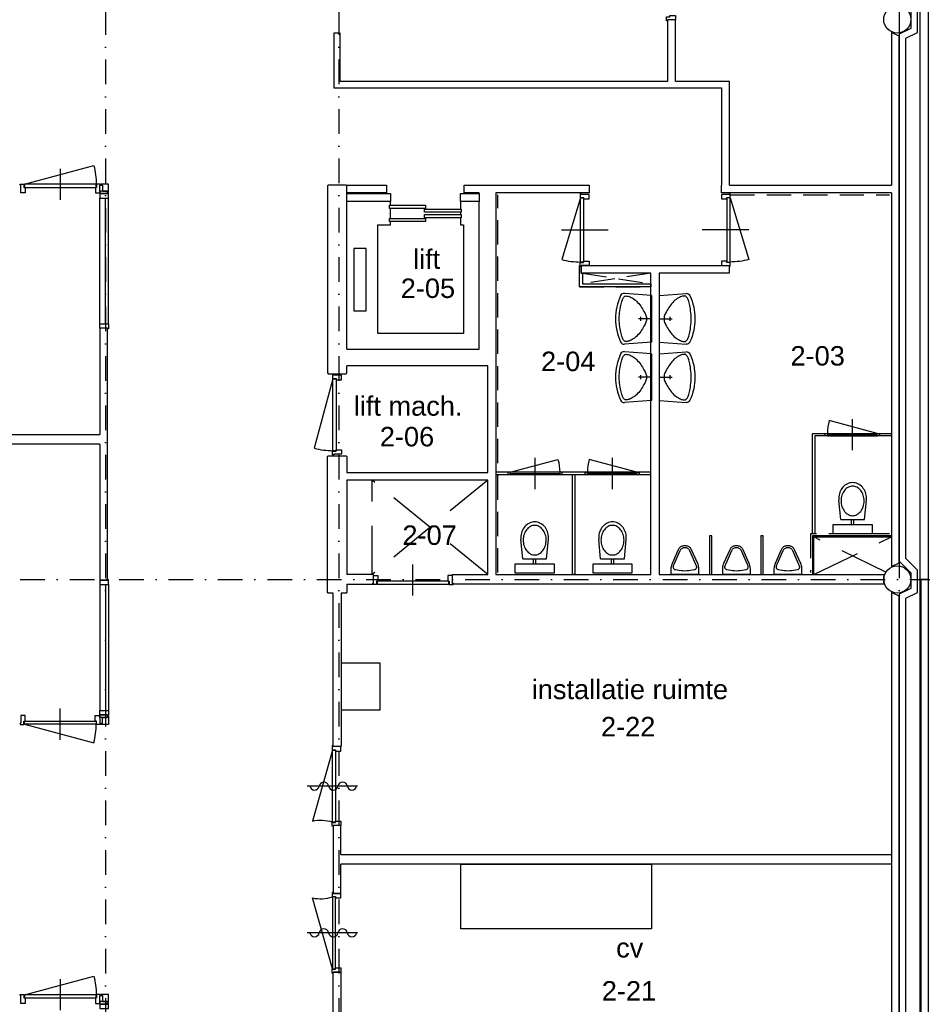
# Model space of a CAD drawing. Header units: millimetres. Extents: x 1137596 to 6076935, y -417599 to 265181.
# Tile 42 of 47: x 1452129 to 1463729, y -318934 to -306275. Entities that reach past the tile are written whole.
import ezdxf
from ezdxf.enums import TextEntityAlignment as Align

# ---------------------------------------------------------------- set-up
doc = ezdxf.new("R2010")
doc.units = ezdxf.units.MM
doc.header["$LTSCALE"] = 50
for name, pattern in [('DASHDOT2', [12.7, 6.35, -3.175, 0, -3.175]), ('DASHED', [18.75, 12.5, -6.25]), ('HIDDEN', [9.375, 6.25, -3.125])]:
    doc.linetypes.add(name, pattern=pattern)
doc.layers.get('0').update_dxf_attribs({"linetype": 'CONTINUOUS'})
for name, color, linetype in [('00---0--FM-BRU3DEF', 4, 'CONTINUOUS'), ('AI$1A---_INFO', 1, 'CONTINUOUS'), ('AL21----_BUITENWAND', 3, 'CONTINUOUS'), ('AL21K---_ISOLATIE', 1, 'CONTINUOUS'), ('AL22----_BINNENWAND', 3, 'CONTINUOUS'), ('AL28----_KONSTRUKTIES', 4, 'CONTINUOUS'), ('AL32----_BINNENKOZIJN', 7, 'CONTINUOUS'), ('AL32----_BINNENKOZIJN_1', 1, 'CONTINUOUS'), ('AL66----_TRANSPORTINST', 1, 'CONTINUOUS'), ('AL74----_INRSANITAIR', 7, 'CONTINUOUS'), ('AL83----_INVKEUKEN', 7, 'CONTINUOUS'), ('Stramien-Alg-Az', 9, 'DASHDOT2'), ('Txt25', 2, 'CONTINUOUS')]:
    doc.layers.add(name, color=color, linetype=linetype)
doc.styles.add('BOS3', font='arial.ttf')

# ---------------------------------------------------------------- blocks, each defined once
blk = doc.blocks.new('stramienen')
at = {"layer": 'Stramien-Alg-Az'}
for points in [[(717425.4193, -557711.0234), (717425.4193, -629125.5137)], [(720425.4195, -557711.0234), (720425.4195, -629125.5137)], [(727625.4193, -557711.0234), (727625.4193, -629125.5137)], [(703629.6064, -584717.1403), (776404.4348, -584717.1403)]]:
    blk.add_lwpolyline(points, dxfattribs=at)
blk = doc.blocks.new('h651-06-')
at = {"color": 0, "linetype": 'ByBlock'}
blk.add_line((-324, 0), (324, 0), dxfattribs=at)
for centre, start, end in [((-252, -10), 9.4623, 170.5377), ((-132, 10), 189.4623, 350.5377), ((-12, -10), 9.4623, 170.5377), ((108, 10), 189.4623, 350.5377), ((228, -10), 9.4623, 170.5377)]:
    blk.add_arc(centre, 60.8, start, end, dxfattribs=at)
blk = doc.blocks.new('H741-02-')
at = {"layer": 'AL74----_INRSANITAIR', "color": 0, "linetype": 'ByBlock'}
for p, q in [((0, 0), (-22, -280)), ((0, 0), (486, 0)), ((243, 0), (243, -135)), ((486, 0), (508, -280)), ((223, -112), (263, -112))]:
    blk.add_line(p, q, dxfattribs=at)
blk.add_lwpolyline([(477, -241), (480, -249), (481, -256), (481, -262), (481, -268), (479, -273), (477, -278), (474, -282), (470, -286), (465, -290), (459, -294), (451, -298), (443, -301), (434, -305), (423, -309), (410, -312), (396, -316), (381, -319), (364, -322), (346, -325), (326, -328), (306, -331), (286, -332), (264, -334), (243, -334), (222, -334), (201, -332), (180, -331), (160, -328), (141, -325), (122, -322), (105, -319), (90, -316), (76, -312), (64, -309), (53, -305), (43, -301), (35, -298), (28, -294), (22, -290), (17, -286), (13, -282), (9, -278), (7, -273), (6, -268), (5, -262), (6, -256), (7, -249), (9, -241), (12, -232), (15, -222), (20, -211), (26, -200), (33, -189), (41, -177), (50, -165), (60, -154), (72, -143), (84, -132), (98, -121), (112, -111), (126, -102), (139, -93), (153, -85), (166, -77), (177, -71), (188, -66), (199, -61), (208, -57), (217, -54), (226, -52), (235, -51), (243, -51), (252, -51), (260, -52), (269, -54), (278, -57), (288, -61), (298, -66), (309, -71), (321, -77), (333, -85), (347, -93), (361, -102), (375, -111), (388, -121), (402, -132), (414, -143), (426, -154), (436, -165), (446, -177), (453, -189), (460, -200), (466, -211), (471, -222), (475, -232)], close=True, dxfattribs=at)
for centre, radius, start, end in [((18, -283), 40.5, 175.4569, 245.3554), ((468, -283), 40.5, 294.6446, 4.5431), ((243, 207), 580, 245.3554, 294.6446)]:
    blk.add_arc(centre, radius, start, end, dxfattribs=at)
blk = doc.blocks.new('H741-11-')
at = {"layer": 'AL74----_INRSANITAIR', "color": 0, "linetype": 'ByBlock'}
for p, q in [((-250, 0), (250, 0)), ((-250, -120), (-250, 0)), ((250, 0), (250, -120)), ((250, -120), (-250, -120)), ((-16, -120), (-16, -182)), ((14, -120), (14, -182)), ((-153, -182), (-177, -433)), ((153, -182), (-153, -182)), ((152, -182), (176, -433))]:
    blk.add_line(p, q, dxfattribs=at)
blk.add_lwpolyline([(-1, -613, 0.122736), (54, -599, 0.105452), (104, -557, 0.087667), (136, -497, 0.078226), (148, -422, 0.078226), (136, -348, 0.087667), (104, -288, 0.105452), (54, -246, 0.122736), (-1, -232, 0.122736), (-55, -246, 0.105452), (-105, -288, 0.087667), (-137, -348, 0.078226), (-149, -422, 0.078226), (-137, -497, 0.087667), (-105, -557, 0.105452), (-55, -599, 0.122736)], format="xyb", close=True, dxfattribs=at)
for points in [[(-178, -455, 0.087345), (-164, -533, 0.093155), (-126, -598, 0.102751), (-67, -642, 0.110746), (-1, -657, 0.110746), (66, -642, 0.102751), (125, -598, 0.093155), (163, -533, 0.087345), (177, -455, 0.023662), (176, -433, 0.093155)], [(-177, -433, 0.023662), (-178, -455, 0.087345)]]:
    blk.add_lwpolyline(points, format="xyb", dxfattribs=at)

msp = doc.modelspace()

# ---------------------------------------------------------------- linework, layer by layer
at = {"layer": '00---0--FM-BRU3DEF', "color": 3}
msp.add_lwpolyline([(1463803.0297, -313471.579), (1463709.019, -313471.579), (1463709.1521, -342271.5794)], dxfattribs=at)
at = {"layer": 'AI$1A---_INFO', "linetype": 'DASHED'}
for points in [[(1458147.0219, -313409.0795), (1456658.0212, -312196.5799)], [(1458147.0219, -312196.5799), (1456658.0212, -313409.0795)], [(1456658.0212, -313409.0795), (1456658.0212, -312196.5799)], [(1462333.0239, -313409.0795), (1463333.0219, -312924.0804)], [(1463259.1147, -313378.7777), (1462333.0239, -312924.0804)]]:
    msp.add_lwpolyline(points, dxfattribs=at)
at = {"layer": 'AI$1A---_INFO'}
msp.add_lwpolyline([(1460246.7769, -317963.9435), (1457796.7769, -317963.9435), (1457796.7769, -317134.0795), (1460246.7769, -317134.0795)], close=True, dxfattribs=at)
at = {"layer": 'AL21----_BUITENWAND'}
for points in [[(1463702.9997, -304176.5807), (1462596.9975, -304176.5826), (1462596.9975, -304076.5814), (1463703.001, -304076.5814), (1463703.001, -303966.5809), (1463803.0014, -303966.5848), (1463803.0131, -320671.5765), (1463703.0131, -320671.5763), (1463703.0131, -304176.5807)], [(1463333.0008, -308501.5799), (1463333.0131, -313303.5785), (1463433.0121, -313256.5775), (1463432.9966, -306486.585), (1463332.9955, -306439.586), (1463333.0006, -308401.5788)]]:
    msp.add_lwpolyline(points, dxfattribs=at)
msp.add_lwpolyline([(1463433.0122, -313686.5805), (1463333.0131, -313639.5795), (1463333.0131, -320503.5775), (1463433.0141, -320456.5755)], close=True, dxfattribs=at)
at = {"layer": 'AL21K---_ISOLATIE'}
for points in [[(1463582.9946, -306156.136), (1463582.9965, -306387.0351), (1463432.9965, -306462.0359), (1463433.0226, -313236.2233), (1463583.0229, -313386.223), (1463583.0121, -313587.0306), (1463433.0121, -313662.0296), (1463433.0131, -320481.1263)], [(1463518.0131, -320428.5917), (1463518.8712, -313714.1343), (1463668.0121, -313639.5629), (1463668.0229, -313351.0155), (1463518.0302, -313201.0233), (1463517.9975, -306514.5681), (1463667.9965, -306439.5674), (1463667.9955, -306103.6019)]]:
    msp.add_lwpolyline(points, dxfattribs=at)
at = {"layer": 'AL22----_BINNENWAND'}
for points in [[(1460452.9907, -306288.5952), (1460452.9907, -307071.5788)], [(1460555.7447, -307071.5788), (1460555.7447, -306278.5958)], [(1456248.0226, -307071.5788), (1456248.0226, -306446.5799), (1456168.0226, -306446.5799), (1456168.0226, -307071.5788)], [(1456168.0226, -307071.5788), (1456168.0226, -307151.5788), (1460452.9907, -307151.5788)], [(1460452.9907, -307071.5788), (1456248.0226, -307071.5788)], [(1461249.7769, -308401.5788), (1461249.7769, -307071.5788), (1460555.7447, -307071.5788)], [(1460452.9907, -307151.5788), (1461147.0229, -307151.5788)], [(1461147.0229, -307151.5788), (1461147.0229, -308401.5788)], [(1456333.0229, -310511.579), (1456333.0214, -308411.58), (1456323.0219, -308401.5788), (1456093.0217, -308401.5788), (1456083.0224, -308411.58), (1456083.0224, -310817.0799), (1456093.0236, -310827.0795)], [(1456333.0214, -310511.579), (1458033.0214, -310511.579), (1458033.0214, -308611.5804), (1457793.0219, -308611.5804), (1457793.0219, -308511.5793), (1458033.0214, -308511.5793), (1458033.0214, -308501.5799), (1457843.0224, -308501.5799), (1457843.0224, -308401.5788), (1459447.0209, -308401.5788), (1459447.0209, -308501.5799), (1458247.0229, -308501.5799), (1458247.0229, -313409.0795), (1460240.0229, -313409.0795)], [(1456333.0214, -310511.579), (1458033.0214, -310511.579), (1458033.0214, -308611.5804), (1457793.0219, -308611.5804), (1457793.0219, -308511.5793), (1458033.0214, -308511.5793), (1458033.0214, -308501.5799), (1457843.0224, -308501.5799), (1457843.0224, -308401.5788), (1459447.0209, -308401.5788), (1459447.0209, -308501.5799), (1458247.0229, -308501.5799), (1458247.0229, -313409.0795)], [(1463333.0239, -308501.5799), (1461147.0229, -308501.5799), (1461147.0229, -308401.5788)], [(1461249.7769, -308401.5788), (1463333.0239, -308401.5788)], [(1460240.0229, -309535.5795), (1459347.0219, -309535.5795), (1459347.0219, -309435.5802), (1461247.0243, -309435.5802), (1461247.0243, -309535.5795), (1460347.0234, -309535.5795)], [(1460240.0229, -313409.0795), (1460240.0229, -309535.5795)], [(1460347.0234, -309535.5795), (1460347.0234, -313409.0795)], [(1453157.9869, -311734.0795), (1453157.9869, -313481.5858), (1453257.7938, -313481.5858), (1453257.7938, -310241.569), (1453157.9869, -310241.569), (1453157.9869, -311609.0799)], [(1456093.0236, -310827.0795), (1456323.0219, -310827.0795), (1456333.0231, -310817.0782), (1456333.0231, -310725.5802)], [(1456333.0214, -312096.579), (1458147.0219, -312096.579), (1458147.0219, -310725.5802), (1456333.0223, -310725.5802)], [(1456333.0214, -312096.579), (1458147.0219, -312096.579), (1458147.0219, -310725.5802), (1456333.0223, -310725.5802)], [(1453158.0218, -311734.0795), (1446083.0297, -311734.0795), (1446083.0297, -311609.0799), (1453158.0218, -311609.0799)], [(1456158.0212, -313646.579), (1456093.0217, -313646.579), (1456083.0224, -313636.5799), (1456083.0224, -311891.079), (1456093.0217, -311881.0795), (1456323.0219, -311881.0795), (1456333.0214, -311891.079), (1456333.0214, -312096.579)], [(1456333.0214, -312196.5799), (1456333.0214, -313409.0795)], [(1457690.0226, -313534.079), (1457690.0226, -313409.0795), (1458147.0219, -313409.0795), (1458147.0219, -312196.5799), (1456333.0214, -312196.5799)], [(1456333.0214, -313534.079), (1456676.0219, -313534.079), (1456676.0219, -313409.0795), (1456333.0214, -313409.0795)], [(1456333.0214, -313534.079), (1456333.0214, -313636.5799), (1456323.0219, -313646.579), (1456259.7377, -313646.579)], [(1456259.7377, -313646.579), (1456259.7377, -315621.5785), (1456158.0212, -315621.5785), (1456158.0212, -313646.579)], [(1456258.0187, -317009.0834), (1456258.0187, -316635.4262), (1456158.0195, -316635.4262), (1456158.0195, -317507.7308), (1456258.0187, -317507.7308), (1456258.0187, -317134.0795)], [(1456258.0187, -317009.0834), (1463333.0356, -317009.0834), (1463333.0356, -317134.0795), (1456258.0187, -317134.0795)]]:
    msp.add_lwpolyline(points, dxfattribs=at)
for points in [[(1456843.0224, -308401.5788), (1456843.0224, -308501.5799), (1456333.0214, -308501.5799), (1456333.0214, -308401.5788)], [(1456893.0212, -308511.5793), (1456893.0212, -308611.5804), (1456333.0214, -308611.5804), (1456333.0214, -308511.5793)], [(1457793.02, -308611.5804), (1457793.02, -308511.5793), (1458033.0195, -308511.5793), (1458033.0195, -308611.5804)], [(1459362.0229, -309535.5795), (1459362.0229, -309670.5802), (1460240.0229, -309670.5802), (1460240.0229, -309710.5795), (1459322.0214, -309710.5795), (1459322.0214, -309435.5802), (1459333.0229, -309435.5802), (1459333.0229, -309445.5796), (1459347.0219, -309445.5796), (1459347.0219, -309535.5795)], [(1462348.0229, -312884.079), (1462318.0229, -312884.079), (1462318.0229, -311594.0792), (1463333.0239, -311594.0792), (1463333.0239, -311624.079), (1462348.0229, -311624.079)], [(1460240.0229, -312094.079), (1458247.0229, -312094.079), (1458247.0229, -312124.079), (1460240.0229, -312124.079)], [(1459262.0214, -312124.079), (1459262.0214, -313409.0795), (1459232.0219, -313409.0795), (1459232.0219, -312124.079)], [(1463333.0219, -312924.0804), (1463333.0219, -312909.0795), (1462318.0229, -312909.0795), (1462318.0229, -313409.0795), (1462333.0239, -313409.0795), (1462333.0239, -312924.0804)]]:
    msp.add_lwpolyline(points, close=True, dxfattribs=at)
at = {"layer": 'AL22----_BINNENWAND', "linetype": 'HIDDEN'}
for points in [[(1458272.0214, -313384.079), (1458272.0214, -308526.5802)], [(1461261.0234, -308526.5802), (1463308.0219, -308526.5802)], [(1459362.0229, -309535.5795), (1460240.0229, -309670.5802)], [(1460240.0229, -309535.5795), (1459362.0229, -309670.5802)], [(1459322.0214, -309710.5795), (1460222.0224, -309710.5795)], [(1463308.0219, -312884.079), (1462293.0248, -312884.079)], [(1462293.0248, -312884.079), (1462293.0248, -313384.079)]]:
    msp.add_lwpolyline(points, dxfattribs=at)
at = {"layer": 'AL22----_BINNENWAND'}
msp.add_lwpolyline([(1460347.0234, -313409.0795), (1463244.5649, -313409.0795), (1463244.5649, -313409.2445, 0.1842065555), (1463244.5649, -313533.9135), (1463244.5649, -313534.079), (1457690.0226, -313534.079), (1457690.0226, -313409.0795), (1458147.0219, -313409.0795), (1458147.0219, -312196.5799), (1456333.0214, -312196.5799)], format="xyb", dxfattribs=at)
msp.add_lwpolyline([(1456158.0291, -320503.8763), (1456158.0175, -320503.8763), (1456158.0175, -318521.5785), (1456258.0212, -318521.5785), (1456258.0212, -320503.8763), (1456258.0162, -320503.8763, 0.1458782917)], format="xyb", close=True, dxfattribs=at)
at = {"layer": 'AL28----_KONSTRUKTIES'}
for centre in [(1463408.0209, -306271.5799), (1463408.0209, -313471.579)]:
    msp.add_circle(centre, 175, dxfattribs=at)
at = {"layer": 'AL32----_BINNENKOZIJN'}
for points in [[(1460455.7437, -306288.5952), (1460441.7447, -306288.5952), (1460441.7447, -306238.5946), (1460484.7437, -306238.5946), (1460484.7437, -306221.5957), (1460555.7447, -306221.5957), (1460555.7447, -306278.5958), (1460455.7437, -306278.5958)], [(1452200.9983, -308501.5758), (1452143.9982, -308501.5758), (1452143.9982, -308401.5758), (1452133.9989, -308401.5758), (1452133.9989, -308387.5758), (1452183.9986, -308387.5758), (1452183.9986, -308430.5758), (1452200.9983, -308430.5758)], [(1453112.9982, -308430.5758), (1453112.9982, -308390.5758), (1452188.9982, -308390.5758), (1452188.9982, -308430.5758)], [(1453100.9981, -308501.5758), (1453157.9982, -308501.5758), (1453157.9982, -308401.5758), (1453167.9975, -308401.5758), (1453167.9975, -308387.5758), (1453117.9978, -308387.5758), (1453117.9978, -308430.5758), (1453100.9981, -308430.5758)], [(1453257.9852, -308511.5719), (1453257.9852, -308477.5738), (1453157.9859, -308477.5738), (1453157.9859, -308511.5719)], [(1453191.9847, -308401.5738), (1453191.9847, -308477.5738), (1453157.9982, -308477.5738), (1453157.9982, -308401.5738)], [(1453177.9846, -308387.5738), (1453177.9846, -308401.5738), (1453191.9847, -308401.5738), (1453191.9857, -308477.5738), (1453257.9852, -308477.5738), (1453257.9861, -308491.5738), (1453271.9862, -308491.5738), (1453271.9852, -308387.5738)], [(1453157.985, -308511.5719), (1453157.985, -308568.5719), (1453271.9852, -308568.5719), (1453271.9852, -308501.5719), (1453257.9852, -308501.5719), (1453257.9852, -308511.5719)], [(1459376.0219, -308578.5787), (1459447.0209, -308578.5787), (1459447.0209, -308521.5786), (1459347.0219, -308521.5786), (1459347.0219, -308511.5793), (1459333.0229, -308511.5793), (1459333.0229, -308561.5798), (1459376.0219, -308561.5798)], [(1461147.0229, -308521.5786), (1461147.0229, -308578.5787), (1461218.0243, -308578.5787), (1461218.0243, -308561.5798), (1461261.0234, -308561.5798), (1461261.0234, -308511.5793), (1461247.0243, -308511.5793), (1461247.0243, -308521.5786)], [(1461258.0234, -309390.5793), (1461258.0234, -308566.5795), (1461218.0243, -308566.5795), (1461218.0243, -309390.5793)], [(1459347.0219, -309445.5796), (1459333.0229, -309445.5796), (1459333.0229, -309395.579), (1459376.0219, -309395.579), (1459376.0219, -309378.5801), (1459447.0229, -309378.5801), (1459447.0229, -309435.5802), (1459347.0219, -309435.5802)], [(1461147.0229, -309378.5801), (1461147.0229, -309435.5802), (1461247.0243, -309435.5802), (1461247.0243, -309445.5796), (1461261.0234, -309445.5796), (1461261.0234, -309395.579), (1461218.0243, -309395.579), (1461218.0243, -309378.5801)], [(1453157.9869, -310241.569), (1453157.9869, -310184.569), (1453271.9871, -310184.569), (1453271.9871, -310251.569), (1453257.9871, -310251.569), (1453257.9871, -310241.569)], [(1456165.0209, -310837.0807), (1456151.0219, -310837.0807), (1456151.0219, -310887.0813), (1456194.0209, -310887.0813), (1456194.0209, -310904.0802), (1456265.0219, -310904.0802), (1456265.0219, -310847.0801), (1456165.0209, -310847.0801)], [(1456194.0209, -311816.0819), (1456154.0217, -311816.0819), (1456154.02, -310892.0809), (1456194.0209, -310892.0809)], [(1462511.321, -311594.079), (1462511.321, -311624.079), (1462481.321, -311624.079), (1462481.321, -311594.079)], [(1463178.321, -311594.079), (1463178.321, -311624.079), (1463148.321, -311624.079), (1463148.321, -311594.079)], [(1456165.0209, -311871.0821), (1456151.0219, -311871.0821), (1456151.0219, -311821.0815), (1456194.0209, -311821.0815), (1456194.0209, -311804.0826), (1456265.0219, -311804.0826), (1456265.0219, -311861.0827), (1456165.0209, -311861.0827)], [(1458401.7276, -312094.079), (1458401.7276, -312124.079), (1458431.7276, -312124.079), (1458431.7276, -312094.079)], [(1459068.7276, -312094.079), (1459068.7276, -312124.079), (1459098.7276, -312124.079), (1459098.7276, -312094.079)], [(1459425.3196, -312094.079), (1459425.3196, -312124.079), (1459395.3196, -312124.079), (1459395.3196, -312094.079)], [(1460092.3196, -312094.079), (1460092.3196, -312124.079), (1460062.3196, -312124.079), (1460062.3196, -312094.079)], [(1456733.0221, -313421.5785), (1456733.0221, -313492.5795), (1456716.0231, -313492.5795), (1456715.8227, -313535.579), (1456666.0226, -313535.579), (1456666.0226, -313521.5795), (1456676.0219, -313521.5795), (1456676.0219, -313421.5785)], [(1457690.0226, -313421.5785), (1457633.0226, -313421.5785), (1457633.0226, -313492.5795), (1457650.0217, -313492.5795), (1457650.0217, -313535.579), (1457700.0221, -313535.579), (1457700.0221, -313521.5795), (1457690.0226, -313521.5795)], [(1453157.7936, -313481.5858), (1453157.7936, -313538.5858), (1453271.7938, -313538.5858), (1453271.7938, -313471.5858), (1453257.7938, -313471.5858), (1453257.7938, -313481.5858)], [(1457645.0219, -313532.579), (1457645.0219, -313492.5795), (1456721.0229, -313492.5795), (1456721.0229, -313532.579)], [(1453157.7917, -315211.5829), (1453157.7917, -315154.5829), (1453271.7919, -315154.5829), (1453271.7919, -315221.5829), (1453257.7919, -315221.5829), (1453257.7919, -315211.5829)], [(1452200.805, -315221.579), (1452143.8049, -315221.579), (1452143.8049, -315321.579), (1452133.8056, -315321.579), (1452133.8056, -315335.579), (1452183.8053, -315335.579), (1452183.8053, -315292.579), (1452200.805, -315292.579)], [(1453112.8049, -315292.579), (1453112.8049, -315332.579), (1452188.8049, -315332.579), (1452188.8049, -315292.579)], [(1453100.8048, -315221.579), (1453157.8049, -315221.579), (1453157.8049, -315321.579), (1453167.8042, -315321.579), (1453167.8042, -315335.579), (1453117.8045, -315335.579), (1453117.8045, -315292.579), (1453100.8048, -315292.579)], [(1453257.7919, -315211.5829), (1453257.7919, -315245.5809), (1453157.7926, -315245.5809), (1453157.7926, -315211.5829)], [(1453191.7914, -315321.5809), (1453191.7914, -315245.5809), (1453157.8049, -315245.5809), (1453157.8049, -315321.5809)], [(1453177.7914, -315335.5809), (1453177.7914, -315321.5809), (1453191.7914, -315321.5809), (1453191.7924, -315245.5809), (1453257.7919, -315245.5809), (1453257.7928, -315231.5809), (1453271.7929, -315231.5809), (1453271.7919, -315335.5809)], [(1456258.0187, -315678.4263), (1456258.0187, -315621.4262), (1456158.0187, -315621.4262), (1456158.0187, -315611.4269), (1456144.0187, -315611.4269), (1456144.0187, -315661.4265), (1456187.0187, -315661.4265), (1456187.0187, -315678.4263)], [(1456187.0187, -316590.4262), (1456147.0187, -316590.4262), (1456147.0187, -315666.4262), (1456187.0187, -315666.4262)], [(1456258.0187, -316578.426), (1456258.0187, -316635.4262), (1456158.0187, -316635.4262), (1456158.0187, -316645.4254), (1456144.0187, -316645.4254), (1456144.0187, -316595.4258), (1456187.0187, -316595.4258), (1456187.0187, -316578.426)], [(1456258.0187, -317564.7309), (1456258.0187, -317507.7308), (1456158.0187, -317507.7308), (1456158.0187, -317497.7315), (1456144.0187, -317497.7315), (1456144.0187, -317547.7312), (1456187.0187, -317547.7312), (1456187.0187, -317564.7309)], [(1456187.0187, -317552.7308), (1456147.0187, -317552.7308), (1456147.0187, -318476.7308), (1456187.0187, -318476.7308)], [(1456258.0187, -318464.7307), (1456258.0187, -318521.7308), (1456158.0187, -318521.7308), (1456158.0187, -318531.7301), (1456144.0187, -318531.7301), (1456144.0187, -318481.7304), (1456187.0187, -318481.7304), (1456187.0187, -318464.7307)], [(1452201.016, -318921.5755), (1452144.0158, -318921.5755), (1452144.0158, -318821.5755), (1452134.0166, -318821.5755), (1452134.0166, -318807.5755), (1452184.0162, -318807.5755), (1452184.0162, -318850.5755), (1452201.016, -318850.5755)], [(1453113.0158, -318850.5755), (1453113.0158, -318810.5755), (1452189.0158, -318810.5755), (1452189.0158, -318850.5755)], [(1453101.0157, -318921.5755), (1453158.0158, -318921.5755), (1453158.0158, -318821.5755), (1453168.0151, -318821.5755), (1453168.0151, -318807.5755), (1453118.0155, -318807.5755), (1453118.0155, -318850.5755), (1453101.0157, -318850.5755)], [(1453192.0023, -318821.5736), (1453192.0023, -318897.5736), (1453158.0158, -318897.5736), (1453158.0158, -318821.5736)], [(1453178.0023, -318807.5736), (1453178.0023, -318821.5736), (1453192.0023, -318821.5736), (1453192.0033, -318897.5736), (1453258.0028, -318897.5736), (1453258.0038, -318911.5736), (1453272.0038, -318911.5736), (1453272.0029, -318807.5736)], [(1453158.0027, -318931.5716), (1453158.0027, -318988.5716), (1453272.0029, -318988.5716), (1453272.0029, -318921.5716), (1453258.0028, -318921.5716), (1453258.0028, -318931.5716)], [(1453258.0028, -318931.5716), (1453258.0028, -318897.5736), (1453158.0036, -318897.5736), (1453158.0036, -318931.5716)]]:
    msp.add_lwpolyline(points, close=True, dxfattribs=at)
for points in [[(1453157.9869, -310184.569), (1453157.985, -308568.5719)], [(1453230.6124, -310184.569), (1453230.6095, -308568.5719)], [(1453271.9871, -310184.569), (1453271.9852, -308568.5719)], [(1459376.0219, -308566.5795), (1459376.0219, -309390.5793), (1459336.0224, -309390.5793), (1459336.0224, -308566.5795)], [(1459336.0224, -309390.5793), (1459336.0224, -308566.5795)], [(1459336.0234, -308566.5795), (1459376.0219, -308566.5795)], [(1462511.321, -311594.079), (1463148.321, -311594.079)], [(1463148.321, -311609.078), (1462511.321, -311609.078)], [(1462511.321, -311624.079), (1463148.321, -311624.079)], [(1459068.7276, -312094.079), (1458431.7276, -312094.079)], [(1458431.7276, -312109.078), (1459068.7276, -312109.078)], [(1459068.7276, -312124.079), (1458431.7276, -312124.079)], [(1459425.3196, -312094.079), (1460062.3196, -312094.079)], [(1460062.3196, -312109.078), (1459425.3196, -312109.078)], [(1459425.3196, -312124.079), (1460062.3196, -312124.079)], [(1453157.7936, -313538.5858), (1453157.7917, -315154.5829)], [(1453230.4191, -313538.5858), (1453230.4162, -315154.5829)], [(1453271.7938, -313538.5858), (1453271.7919, -315154.5829)]]:
    msp.add_lwpolyline(points, dxfattribs=at)
at = {"layer": 'AL32----_BINNENKOZIJN_1'}
for points in [[(1452188.9982, -308390.5758), (1453081.5137, -308151.427, -0.0655434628), (1453112.9982, -308390.5758, -0.0655434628)], [(1463148.321, -311594.0792), (1462533.0264, -311429.2112, 0.0655434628), (1462511.321, -311594.079, 0.0655434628)], [(1458431.7276, -312094.079), (1459047.0224, -311929.2112, -0.0655434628), (1459068.7276, -312094.079, -0.0655434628)], [(1460062.3196, -312094.079), (1459447.0248, -311929.2112, 0.0655434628), (1459425.3196, -312094.079, 0.0655434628)], [(1452188.8049, -315332.579), (1453081.3204, -315571.7278, 0.0655434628), (1453112.8049, -315332.579, 0.0655434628)], [(1456147.0187, -315666.4262), (1455891.0783, -316577.4271, -0.1381207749), (1456147.0187, -316590.4262, -0.0655434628)], [(1456147.0187, -318476.7308), (1455891.0783, -317565.7298, 0.1381207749), (1456147.0187, -317552.7308, 0.0655434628)], [(1452189.0158, -318810.5755), (1453081.5313, -318571.4267, -0.0655434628), (1453113.0158, -318810.5755, -0.0655434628)]]:
    msp.add_lwpolyline(points, format="xyb", dxfattribs=at)
for points in [[(1452650.9982, -308190.908), (1452650.9982, -308590.908)], [(1462829.821, -311409.078), (1462829.821, -311809.078)], [(1458750.2276, -311909.078), (1458750.2276, -312309.078)], [(1459743.8196, -311909.078), (1459743.8196, -312309.078)], [(1457178.77, -313277.5785), (1457178.77, -313677.5785)], [(1452650.8049, -315532.2467), (1452650.8049, -315132.2467)], [(1452651.0158, -318610.9078), (1452651.0158, -319010.9078)]]:
    msp.add_lwpolyline(points, dxfattribs=at)
at = {"layer": 'AL32----_BINNENKOZIJN_1', "linetype": 'Continuous'}
for points in [[(1459336.0234, -308566.5795), (1459094.2854, -309358.7538, 0.0655434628), (1459336.0224, -309390.5793, 0.0655434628)], [(1461258.0224, -308566.5795), (1461499.7604, -309358.7538, -0.0655434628), (1461258.0234, -309390.5793, -0.0655434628)], [(1456154.02, -310892.0809), (1455912.2844, -311784.2564, 0.0655434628), (1456154.0214, -311816.0819, 0.0655434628)]]:
    msp.add_lwpolyline(points, format="xyb", dxfattribs=at)
for points in [[(1459093.0219, -308978.5786), (1459693.0221, -308978.5806)], [(1461501.0239, -308978.5786), (1460901.0236, -308978.5806)]]:
    msp.add_lwpolyline(points, dxfattribs=at)
at = {"layer": 'AL66----_TRANSPORTINST'}
for points in [[(1457793.02, -308611.5804), (1457793.018, -308711.5777), (1457803.019, -308711.5777), (1457803.019, -308751.5789), (1457793.018, -308751.5789), (1457793.018, -308781.5789), (1457803.019, -308781.5789), (1457803.019, -308821.5782), (1457793.018, -308821.5782), (1457793.018, -308911.578), (1457833.0175, -308911.578), (1457833.019, -310311.5785), (1456733.0182, -310311.5785), (1456733.0182, -308911.5799), (1456893.0192, -308911.5799), (1456893.0192, -308871.5787), (1456883.02, -308871.5787), (1456883.02, -308831.5795), (1456893.0192, -308831.5795), (1456893.0187, -308701.5802), (1456883.02, -308701.5802), (1456883.02, -308661.579), (1456893.0192, -308661.579), (1456893.0192, -308611.5804)], [(1456883.02, -308831.5795), (1456883.02, -308831.5795), (1457343.0204, -308831.5776), (1457343.0204, -308871.5787), (1456883.02, -308871.5787)]]:
    msp.add_lwpolyline(points, dxfattribs=at)
for points in [[(1457343.0204, -308661.579), (1457343.0204, -308701.5784), (1456883.02, -308701.5802), (1456883.02, -308661.579)], [(1457803.019, -308751.5789), (1457333.0192, -308751.5789), (1457333.0192, -308711.5777), (1457803.019, -308711.5777)], [(1457803.019, -308781.5789), (1457803.019, -308821.5782), (1457333.0192, -308821.5782), (1457333.0192, -308781.5789)], [(1456583.0185, -310016.5787), (1456583.0185, -309216.5792), (1456423.0192, -309216.5792), (1456423.0192, -310016.5787)]]:
    msp.add_lwpolyline(points, close=True, dxfattribs=at)
at = {"layer": 'AL74----_INRSANITAIR'}
for points in [[(1461024.0234, -313409.0795), (1461024.0234, -312909.0795), (1460994.0234, -312909.0795), (1460994.0234, -313409.0795)], [(1461686.0243, -313409.0795), (1461686.0243, -312909.0795), (1461656.0243, -312909.0795), (1461656.0243, -313409.0795)], [(1460853.0241, -313409.0795), (1460503.0241, -313409.0795), (1460503.0241, -313334.0795), (1460503.6344, -313319.5104), (1460505.4655, -313305.045), (1460508.4684, -313290.7842), (1460512.6677, -313276.8163), (1460518.0143, -313263.2512), (1460595.7243, -313087.65), (1460600.2165, -313078.8457), (1460605.6608, -313070.5785), (1460611.9596, -313062.9643), (1460619.0641, -313056.0887), (1460626.8766, -313050.031), (1460635.2995, -313044.8674), (1460644.2595, -313040.656), (1460653.61, -313037.4577), (1460663.2536, -313035.3001), (1460673.0925, -313034.2168), (1460682.9802, -313034.2168), (1460692.7946, -313035.3001), (1460702.4382, -313037.4577), (1460711.8132, -313040.656), (1460720.7487, -313044.8674), (1460729.1716, -313050.031), (1460736.9841, -313056.0887), (1460744.0886, -313062.9643), (1460750.4118, -313070.5785), (1460755.8317, -313078.8457), (1460760.3239, -313087.65), (1460838.0583, -313263.2482), (1460843.405, -313276.8132), (1460847.5798, -313290.7781), (1460850.6071, -313305.042), (1460852.4138, -313319.5104), (1460853.0241, -313334.0795)], [(1461515.0236, -313409.0795), (1461165.0236, -313409.0795), (1461165.0236, -313334.0795), (1461165.634, -313319.5104), (1461167.465, -313305.045), (1461170.4679, -313290.7842), (1461174.6672, -313276.8163), (1461180.0138, -313263.2512), (1461257.7238, -313087.65), (1461262.216, -313078.8457), (1461267.6603, -313070.5785), (1461273.9592, -313062.9643), (1461281.0637, -313056.0887), (1461288.8762, -313050.031), (1461297.299, -313044.8674), (1461306.259, -313040.656), (1461315.6095, -313037.4577), (1461325.2531, -313035.3001), (1461335.092, -313034.2168), (1461344.9797, -313034.2168), (1461354.7941, -313035.3001), (1461364.4377, -313037.4577), (1461373.8127, -313040.656), (1461382.7482, -313044.8674), (1461391.1711, -313050.031), (1461398.9836, -313056.0887), (1461406.0881, -313062.9643), (1461412.4113, -313070.5785), (1461417.8312, -313078.8457), (1461422.3234, -313087.65), (1461500.0578, -313263.2482), (1461505.4045, -313276.8132), (1461509.5793, -313290.7781), (1461512.6066, -313305.042), (1461514.4133, -313319.5104), (1461515.0236, -313334.0795)], [(1462177.0239, -313409.0795), (1461827.0239, -313409.0795), (1461827.0239, -313334.0795), (1461827.6342, -313319.5104), (1461829.4653, -313305.045), (1461832.4682, -313290.7842), (1461836.6674, -313276.8163), (1461842.0141, -313263.2512), (1461919.7241, -313087.65), (1461924.2162, -313078.8457), (1461929.6606, -313070.5785), (1461935.9594, -313062.9643), (1461943.0639, -313056.0887), (1461950.8764, -313050.031), (1461959.2992, -313044.8674), (1461968.2592, -313040.656), (1461977.6098, -313037.4577), (1461987.2533, -313035.3001), (1461997.0922, -313034.2168), (1462006.9799, -313034.2168), (1462016.7944, -313035.3001), (1462026.4379, -313037.4577), (1462035.8129, -313040.656), (1462044.7485, -313044.8674), (1462053.1713, -313050.031), (1462060.9838, -313056.0887), (1462068.0883, -313062.9643), (1462074.4116, -313070.5785), (1462079.8315, -313078.8457), (1462084.3237, -313087.65), (1462162.058, -313263.2482), (1462167.4047, -313276.8132), (1462171.5795, -313290.7781), (1462174.6069, -313305.042), (1462176.4135, -313319.5104), (1462177.0239, -313334.0795)]]:
    msp.add_lwpolyline(points, close=True, dxfattribs=at)
for points in [[(1460799.7526, -313349.027), (1460775.7292, -313354.1203), (1460751.486, -313358.0937), (1460727.0964, -313360.938), (1460702.5846, -313362.647), (1460678.0241, -313363.2146), (1460653.4636, -313362.647), (1460628.9762, -313360.938), (1460604.5622, -313358.0937), (1460580.3434, -313354.1203), (1460556.2956, -313349.027), (1460550.8024, -313347.2295), (1460545.6755, -313344.5378), (1460541.0612, -313341.0314), (1460537.0817, -313336.8108), (1460533.8835, -313331.989), (1460531.5153, -313326.7003), (1460530.0749, -313321.0942), (1460529.5622, -313315.3203), (1460530.0261, -313309.5494), (1460532.6139, -313297.1959), (1460536.2272, -313285.1048), (1460540.8415, -313273.3556), (1460618.6003, -313097.7696), (1460622.4333, -313090.3844), (1460627.2184, -313083.5515), (1460632.8093, -313077.3869), (1460639.1569, -313071.9853), (1460646.1393, -313067.4413), (1460653.6345, -313063.828), (1460661.5446, -313061.2065), (1460669.7233, -313059.6105), (1460678.0241, -313059.0764), (1460686.3493, -313059.6105), (1460694.528, -313061.2065), (1460702.4138, -313063.828), (1460709.9333, -313067.4443), (1460716.9157, -313071.9853), (1460723.2389, -313077.3869), (1460728.8542, -313083.5515), (1460733.6149, -313090.3844), (1460737.4723, -313097.7696), (1460815.1823, -313273.3678), (1460815.2067, -313273.3617), (1460819.8454, -313285.1048), (1460823.4587, -313297.1959), (1460826.0222, -313309.5494), (1460826.486, -313315.3233), (1460825.9977, -313321.0942), (1460824.5573, -313326.7064), (1460822.1891, -313331.9951), (1460818.9665, -313336.8138), (1460815.0114, -313341.0375), (1460810.3972, -313344.5409), (1460805.2702, -313347.2325), (1460799.7526, -313349.03)], [(1461461.7521, -313349.027), (1461437.7287, -313354.1203), (1461413.4855, -313358.0937), (1461389.0959, -313360.938), (1461364.5842, -313362.647), (1461340.0236, -313363.2146), (1461315.4631, -313362.647), (1461290.9758, -313360.938), (1461266.5617, -313358.0937), (1461242.3429, -313354.1203), (1461218.2951, -313349.027), (1461212.8019, -313347.2295), (1461207.675, -313344.5378), (1461203.0607, -313341.0314), (1461199.0812, -313336.8108), (1461195.883, -313331.989), (1461193.5148, -313326.7003), (1461192.0744, -313321.0942), (1461191.5617, -313315.3203), (1461192.0256, -313309.5494), (1461194.6135, -313297.1959), (1461198.2267, -313285.1048), (1461202.841, -313273.3556), (1461280.5998, -313097.7696), (1461284.4328, -313090.3844), (1461289.2179, -313083.5515), (1461294.8088, -313077.3869), (1461301.1564, -313071.9853), (1461308.1388, -313067.4413), (1461315.634, -313063.828), (1461323.5441, -313061.2065), (1461331.7228, -313059.6105), (1461340.0236, -313059.0764), (1461348.3488, -313059.6105), (1461356.5275, -313061.2065), (1461364.4133, -313063.828), (1461371.9328, -313067.4443), (1461378.9152, -313071.9853), (1461385.2385, -313077.3869), (1461390.8537, -313083.5515), (1461395.6144, -313090.3844), (1461399.4719, -313097.7696), (1461477.1818, -313273.3678), (1461477.2062, -313273.3617), (1461481.8449, -313285.1048), (1461485.4582, -313297.1959), (1461488.0217, -313309.5494), (1461488.4855, -313315.3233), (1461487.9972, -313321.0942), (1461486.5568, -313326.7064), (1461484.1887, -313331.9951), (1461480.966, -313336.8138), (1461477.0109, -313341.0375), (1461472.3967, -313344.5409), (1461467.2697, -313347.2325), (1461461.7521, -313349.03)], [(1462123.7524, -313349.027), (1462099.7289, -313354.1203), (1462075.4858, -313358.0937), (1462051.0961, -313360.938), (1462026.5844, -313362.647), (1462002.0239, -313363.2146), (1461977.4633, -313362.647), (1461952.976, -313360.938), (1461928.5619, -313358.0937), (1461904.3432, -313354.1203), (1461880.2953, -313349.027), (1461874.8022, -313347.2295), (1461869.6752, -313344.5378), (1461865.061, -313341.0314), (1461861.0815, -313336.8108), (1461857.8832, -313331.989), (1461855.5151, -313326.7003), (1461854.0746, -313321.0942), (1461853.5619, -313315.3203), (1461854.0258, -313309.5494), (1461856.6137, -313297.1959), (1461860.227, -313285.1048), (1461864.8412, -313273.3556), (1461942.6, -313097.7696), (1461946.433, -313090.3844), (1461951.2182, -313083.5515), (1461956.809, -313077.3869), (1461963.1567, -313071.9853), (1461970.1391, -313067.4413), (1461977.6342, -313063.828), (1461985.5444, -313061.2065), (1461993.7231, -313059.6105), (1462002.0239, -313059.0764), (1462010.3491, -313059.6105), (1462018.5278, -313061.2065), (1462026.4135, -313063.828), (1462033.933, -313067.4443), (1462040.9155, -313071.9853), (1462047.2387, -313077.3869), (1462052.8539, -313083.5515), (1462057.6147, -313090.3844), (1462061.4721, -313097.7696), (1462139.1821, -313273.3678), (1462139.2065, -313273.3617), (1462143.8451, -313285.1048), (1462147.4584, -313297.1959), (1462150.0219, -313309.5494), (1462150.4858, -313315.3233), (1462149.9975, -313321.0942), (1462148.5571, -313326.7064), (1462146.1889, -313331.9951), (1462142.9662, -313336.8138), (1462139.0112, -313341.0375), (1462134.3969, -313344.5409), (1462129.27, -313347.2325), (1462123.7524, -313349.03)]]:
    msp.add_lwpolyline(points, dxfattribs=at)
at = {"layer": 'AL83----_INVKEUKEN'}
msp.add_lwpolyline([(1456259.7377, -314548.9433), (1456259.7377, -315148.9433), (1456759.7377, -315148.9433), (1456759.7377, -314548.9433)], close=True, dxfattribs=at)

# ---------------------------------------------------------------- block references
msp.add_blockref('stramienen', (735804.6339, 271245.5598))
at = {"layer": 'AL32----_BINNENKOZIJN', "rotation": 180}
for p in [(1456147.0187, -316128.4262), (1456147.0187, -318014.7308)]:
    msp.add_blockref('h651-06-', p, dxfattribs=at)
at = {"layer": 'AL74----_INRSANITAIR'}
for p, xscale, yscale, zscale, rotation in [((1460247.0204, -309820.5799), 1.233915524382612, 1.233915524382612, 1.233915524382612, 270), ((1460347.0273, -309820.5799), -1.23391552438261, 1.23391552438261, 1.23391552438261, 90), ((1460247.0204, -310570.579), 1.233915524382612, 1.233915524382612, 1.233915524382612, 270), ((1460347.0273, -310570.579), -1.23391552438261, 1.23391552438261, 1.23391552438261, 90)]:
    msp.add_blockref('H741-02-', p, dxfattribs=dict(at, xscale=xscale, yscale=yscale, zscale=zscale, rotation=rotation))
at = {"layer": 'AL74----_INRSANITAIR', "rotation": 180}
for p in [(1462833.0043, -312884.079), (1458747.0219, -313389.0799), (1459747.0214, -313389.0799)]:
    msp.add_blockref('H741-11-', p, dxfattribs=at)

# ---------------------------------------------------------------- texts
at = {"layer": 'Txt25', "style": 'BOS3'}
for s, p in [('lift', (1457359.1122, -309479.0548)), ('2-05', (1457375.3563, -309852.8204)), ('2-03', (1462384.4896, -310721.8204)), ('2-04', (1459178.5639, -310792.8204)), ('lift mach.', (1457121.0878, -311366.5437)), ('2-06', (1457106.4807, -311760.8204)), ('2-07', (1457397.5012, -313027.6793)), ('installatie ruimte', (1459971.3202, -315010.1664)), ('2-22', (1459948.8452, -315489.0253)), ('cv ', (1460017.6548, -318332.3086)), ('2-21', (1459959.5487, -318886.0253))]:
    msp.add_text(s, height=250, dxfattribs=at).set_placement(p, align=Align.CENTER)

doc.saveas('drawing.dxf')
